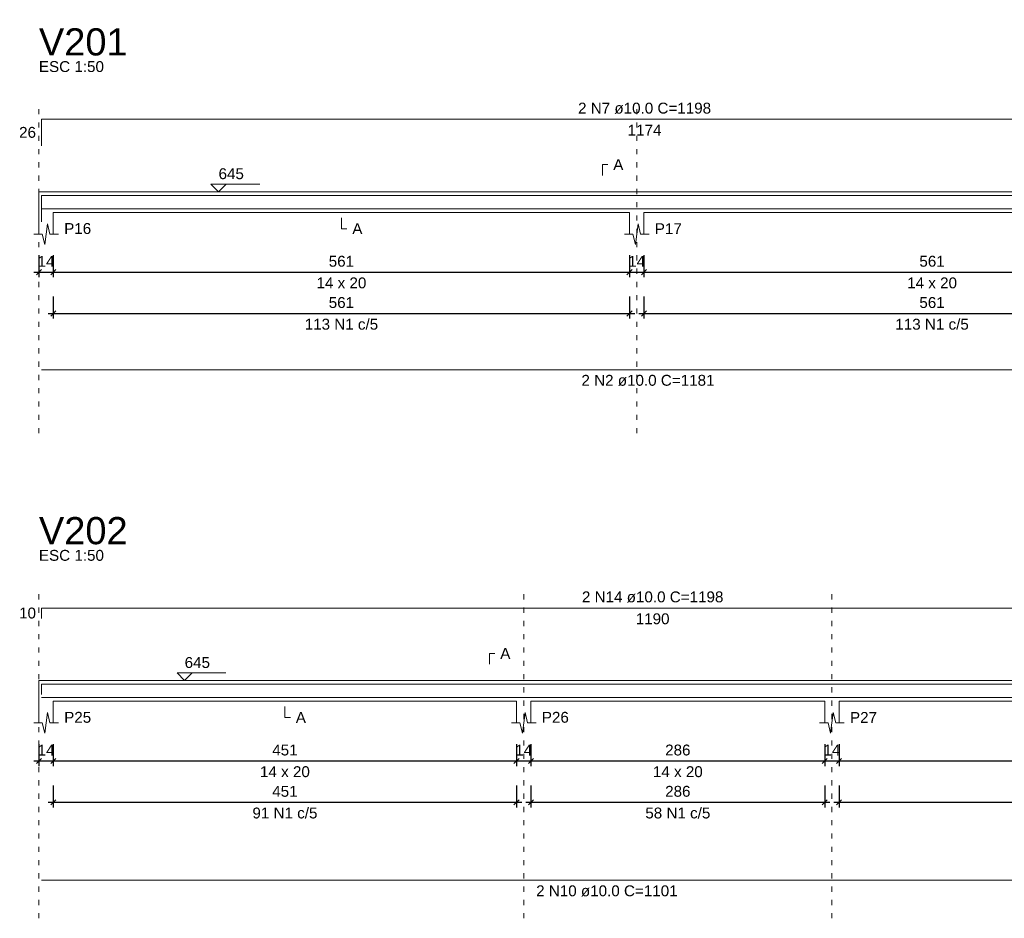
# Model space of a CAD drawing. Header units: millimetres. Extents: x 10906 to 25863, y 1966 to 4861.
# Tile 135 of 163: x 11880 to 11899, y 2958 to 2975. Entities that reach past the tile are written whole.
import ezdxf

# ---------------------------------------------------------------- set-up
doc = ezdxf.new("R2010")
doc.units = ezdxf.units.MM
doc.linetypes.add('DOT2', pattern=[3.175, 0, -3.175])
for name, color, linetype, lineweight in [('Descrição da armadura', 7, 'Continuous', 5), ('DT-Barras na forma', 40, 'Continuous', 5), ('DT-Barras rebatidas', 40, 'Continuous', 5), ('DT-Cotas', 4, 'Continuous', 5), ('DT-Forma', 5, 'Continuous', 5), ('DT-Pontilhado', 7, 'DOT2', 5), ('DT-Textos', 7, 'Continuous', 5), ('DT-Título', 7, 'Continuous', 20), ('Textos armaduras', 7, 'Continuous', 5)]:
    doc.layers.add(name, color=color, linetype=linetype, lineweight=lineweight)
doc.styles.add('Arial', font='arial.ttf')
doc.styles.get("Standard").update_dxf_attribs({"font": 'arial.ttf'})
doc.dimstyles.new('UM_50.000000', dxfattribs={"dimtxt": 0.18, "dimasz": 0.2, "dimexe": 0.2, "dimexo": 0.5, "dimgap": 0, "dimtad": 1, "dimtih": 1, "dimtoh": 1, "dimlfac": 50, "dimzin": 0, "dimdsep": 46, "dimtxsty": 'Standard', "dimcen": 0.09, "dimdle": 0.2, "dimclrd": 256, "dimclre": 256, "dimclrt": 7, "dimazin": 0, "dimtfac": 1, "dimtofl": 0, "dimtmove": 0, "dimatfit": 3, "dimfxl": 1, "dimtolj": 1, "dimtzin": 0, "dimarcsym": 0})

# ---------------------------------------------------------------- blocks, each defined once
blk = doc.blocks.new('_Oblique')
at = {"color": 0, "linetype": 'ByBlock', "lineweight": -2}
blk.add_line((-0.5, -0.5), (0.5, 0.5), dxfattribs=at)
blk = doc.blocks.new('*D895')
at = {"layer": 'Defpoints', "color": 0, "transparency": 16777216}
for p in [(11880.296, 2970.925), (11880.576, 2970.925), (11880.576, 2970.396)]:
    blk.add_point(p, dxfattribs=at)
at = {"layer": 'DT-Cotas', "lineweight": -2, "transparency": 16777216}
for p, q in [((11880.296, 2970.725), (11880.296, 2970.296)), ((11880.576, 2970.725), (11880.576, 2970.296)), ((11880.196, 2970.396), (11880.676, 2970.396))]:
    blk.add_line(p, q, dxfattribs=at)
at = {"layer": 'DT-Cotas', "lineweight": -2, "transparency": 16777216, "xscale": 0.1, "yscale": 0.1, "zscale": 0.1, "rotation": 180}
blk.add_blockref('_Oblique', (11880.296, 2970.396), dxfattribs=at)
at = {"layer": 'DT-Cotas', "lineweight": -2, "transparency": 16777216, "xscale": 0.1, "yscale": 0.1, "zscale": 0.1}
blk.add_blockref('_Oblique', (11880.576, 2970.396), dxfattribs=at)
at = {"layer": 'DT-Cotas', "color": 7, "transparency": 16777216, "insert": (11880.436, 2970.607), "char_height": 0.2118, "attachment_point": 5, "rotation": 0.0057, "style": 'Arial'}
blk.add_mtext('\\A1;14', dxfattribs=at)
blk = doc.blocks.new('*D896')
at = {"layer": 'Defpoints', "color": 0, "transparency": 16777216}
for p in [(11880.576, 2970.925), (11891.796, 2970.925), (11891.796, 2970.396)]:
    blk.add_point(p, dxfattribs=at)
at = {"layer": 'DT-Cotas', "lineweight": -2, "transparency": 16777216}
for p, q in [((11880.576, 2970.725), (11880.576, 2970.296)), ((11891.796, 2970.725), (11891.796, 2970.296)), ((11880.476, 2970.396), (11891.896, 2970.396))]:
    blk.add_line(p, q, dxfattribs=at)
at = {"layer": 'DT-Cotas', "lineweight": -2, "transparency": 16777216, "xscale": 0.1, "yscale": 0.1, "zscale": 0.1, "rotation": 180}
blk.add_blockref('_Oblique', (11880.576, 2970.396), dxfattribs=at)
at = {"layer": 'DT-Cotas', "lineweight": -2, "transparency": 16777216, "xscale": 0.1, "yscale": 0.1, "zscale": 0.1}
blk.add_blockref('_Oblique', (11891.796, 2970.396), dxfattribs=at)
at = {"layer": 'DT-Cotas', "color": 7, "transparency": 16777216, "insert": (11886.186, 2970.607), "char_height": 0.2118, "attachment_point": 5, "rotation": 0.0057, "style": 'Arial'}
blk.add_mtext('\\A1;561', dxfattribs=at)
blk = doc.blocks.new('*D897')
at = {"layer": 'Defpoints', "color": 0, "transparency": 16777216}
for p in [(11891.796, 2970.925), (11892.076, 2970.925), (11892.076, 2970.396)]:
    blk.add_point(p, dxfattribs=at)
at = {"layer": 'DT-Cotas', "lineweight": -2, "transparency": 16777216}
for p, q in [((11891.796, 2970.725), (11891.796, 2970.296)), ((11892.076, 2970.725), (11892.076, 2970.296)), ((11891.696, 2970.396), (11892.176, 2970.396))]:
    blk.add_line(p, q, dxfattribs=at)
at = {"layer": 'DT-Cotas', "lineweight": -2, "transparency": 16777216, "xscale": 0.1, "yscale": 0.1, "zscale": 0.1, "rotation": 180}
blk.add_blockref('_Oblique', (11891.796, 2970.396), dxfattribs=at)
at = {"layer": 'DT-Cotas', "lineweight": -2, "transparency": 16777216, "xscale": 0.1, "yscale": 0.1, "zscale": 0.1}
blk.add_blockref('_Oblique', (11892.076, 2970.396), dxfattribs=at)
at = {"layer": 'DT-Cotas', "color": 7, "transparency": 16777216, "insert": (11891.936, 2970.607), "char_height": 0.2118, "attachment_point": 5, "rotation": 0.0057, "style": 'Arial'}
blk.add_mtext('\\A1;14', dxfattribs=at)
blk = doc.blocks.new('*D898')
at = {"layer": 'Defpoints', "color": 0, "transparency": 16777216}
for p in [(11892.076, 2970.925), (11903.296, 2970.925), (11903.296, 2970.396)]:
    blk.add_point(p, dxfattribs=at)
at = {"layer": 'DT-Cotas', "lineweight": -2, "transparency": 16777216}
for p, q in [((11892.076, 2970.725), (11892.076, 2970.296)), ((11903.296, 2970.725), (11903.296, 2970.296)), ((11891.976, 2970.396), (11903.396, 2970.396))]:
    blk.add_line(p, q, dxfattribs=at)
at = {"layer": 'DT-Cotas', "lineweight": -2, "transparency": 16777216, "xscale": 0.1, "yscale": 0.1, "zscale": 0.1, "rotation": 180}
blk.add_blockref('_Oblique', (11892.076, 2970.396), dxfattribs=at)
at = {"layer": 'DT-Cotas', "lineweight": -2, "transparency": 16777216, "xscale": 0.1, "yscale": 0.1, "zscale": 0.1}
blk.add_blockref('_Oblique', (11903.296, 2970.396), dxfattribs=at)
at = {"layer": 'DT-Cotas', "color": 7, "transparency": 16777216, "insert": (11897.686, 2970.607), "char_height": 0.2118, "attachment_point": 5, "rotation": 0.0057, "style": 'Arial'}
blk.add_mtext('\\A1;561', dxfattribs=at)
blk = doc.blocks.new('*D912')
at = {"layer": 'Defpoints', "color": 0, "transparency": 16777216}
for p in [(11880.576, 2970.12), (11891.796, 2970.12), (11891.796, 2969.591)]:
    blk.add_point(p, dxfattribs=at)
at = {"layer": 'DT-Cotas', "lineweight": -2, "transparency": 16777216}
for p, q in [((11880.576, 2969.92), (11880.576, 2969.491)), ((11891.796, 2969.92), (11891.796, 2969.491)), ((11880.476, 2969.591), (11891.896, 2969.591))]:
    blk.add_line(p, q, dxfattribs=at)
at = {"layer": 'DT-Cotas', "lineweight": -2, "transparency": 16777216, "xscale": 0.1, "yscale": 0.1, "zscale": 0.1, "rotation": 180}
blk.add_blockref('_Oblique', (11880.576, 2969.591), dxfattribs=at)
at = {"layer": 'DT-Cotas', "lineweight": -2, "transparency": 16777216, "xscale": 0.1, "yscale": 0.1, "zscale": 0.1}
blk.add_blockref('_Oblique', (11891.796, 2969.591), dxfattribs=at)
at = {"layer": 'DT-Cotas', "color": 7, "transparency": 16777216, "insert": (11886.186, 2969.803), "char_height": 0.2118, "attachment_point": 5, "rotation": 0.0057, "style": 'Arial'}
blk.add_mtext('\\A1;561', dxfattribs=at)
blk = doc.blocks.new('*D913')
at = {"layer": 'Defpoints', "color": 0, "transparency": 16777216}
for p in [(11892.076, 2970.12), (11903.296, 2970.12), (11903.296, 2969.591)]:
    blk.add_point(p, dxfattribs=at)
at = {"layer": 'DT-Cotas', "lineweight": -2, "transparency": 16777216}
for p, q in [((11892.076, 2969.92), (11892.076, 2969.491)), ((11903.296, 2969.92), (11903.296, 2969.491)), ((11891.976, 2969.591), (11903.396, 2969.591))]:
    blk.add_line(p, q, dxfattribs=at)
at = {"layer": 'DT-Cotas', "lineweight": -2, "transparency": 16777216, "xscale": 0.1, "yscale": 0.1, "zscale": 0.1, "rotation": 180}
blk.add_blockref('_Oblique', (11892.076, 2969.591), dxfattribs=at)
at = {"layer": 'DT-Cotas', "lineweight": -2, "transparency": 16777216, "xscale": 0.1, "yscale": 0.1, "zscale": 0.1}
blk.add_blockref('_Oblique', (11903.296, 2969.591), dxfattribs=at)
at = {"layer": 'DT-Cotas', "color": 7, "transparency": 16777216, "insert": (11897.686, 2969.803), "char_height": 0.2118, "attachment_point": 5, "rotation": 0.0057, "style": 'Arial'}
blk.add_mtext('\\A1;561', dxfattribs=at)
blk = doc.blocks.new('*D926')
at = {"layer": 'Defpoints', "color": 0, "transparency": 16777216}
for p in [(11880.296, 2961.406), (11880.576, 2961.406), (11880.576, 2960.877)]:
    blk.add_point(p, dxfattribs=at)
at = {"layer": 'DT-Cotas', "lineweight": -2, "transparency": 16777216}
for p, q in [((11880.296, 2961.206), (11880.296, 2960.777)), ((11880.576, 2961.206), (11880.576, 2960.777)), ((11880.196, 2960.877), (11880.676, 2960.877))]:
    blk.add_line(p, q, dxfattribs=at)
at = {"layer": 'DT-Cotas', "lineweight": -2, "transparency": 16777216, "xscale": 0.1, "yscale": 0.1, "zscale": 0.1, "rotation": 180}
blk.add_blockref('_Oblique', (11880.296, 2960.877), dxfattribs=at)
at = {"layer": 'DT-Cotas', "lineweight": -2, "transparency": 16777216, "xscale": 0.1, "yscale": 0.1, "zscale": 0.1}
blk.add_blockref('_Oblique', (11880.576, 2960.877), dxfattribs=at)
at = {"layer": 'DT-Cotas', "color": 7, "transparency": 16777216, "insert": (11880.436, 2961.088), "char_height": 0.2118, "attachment_point": 5, "rotation": 0.0057, "style": 'Arial'}
blk.add_mtext('\\A1;14', dxfattribs=at)
blk = doc.blocks.new('*D927')
at = {"layer": 'Defpoints', "color": 0, "transparency": 16777216}
for p in [(11880.576, 2961.406), (11889.596, 2961.406), (11889.596, 2960.877)]:
    blk.add_point(p, dxfattribs=at)
at = {"layer": 'DT-Cotas', "lineweight": -2, "transparency": 16777216}
for p, q in [((11880.576, 2961.206), (11880.576, 2960.777)), ((11889.596, 2961.206), (11889.596, 2960.777)), ((11880.476, 2960.877), (11889.696, 2960.877))]:
    blk.add_line(p, q, dxfattribs=at)
at = {"layer": 'DT-Cotas', "lineweight": -2, "transparency": 16777216, "xscale": 0.1, "yscale": 0.1, "zscale": 0.1, "rotation": 180}
blk.add_blockref('_Oblique', (11880.576, 2960.877), dxfattribs=at)
at = {"layer": 'DT-Cotas', "lineweight": -2, "transparency": 16777216, "xscale": 0.1, "yscale": 0.1, "zscale": 0.1}
blk.add_blockref('_Oblique', (11889.596, 2960.877), dxfattribs=at)
at = {"layer": 'DT-Cotas', "color": 7, "transparency": 16777216, "insert": (11885.086, 2961.088), "char_height": 0.2118, "attachment_point": 5, "rotation": 0.0057, "style": 'Arial'}
blk.add_mtext('\\A1;451', dxfattribs=at)
blk = doc.blocks.new('*D928')
at = {"layer": 'Defpoints', "color": 0, "transparency": 16777216}
for p in [(11889.596, 2961.406), (11889.876, 2961.406), (11889.876, 2960.877)]:
    blk.add_point(p, dxfattribs=at)
at = {"layer": 'DT-Cotas', "lineweight": -2, "transparency": 16777216}
for p, q in [((11889.596, 2961.206), (11889.596, 2960.777)), ((11889.876, 2961.206), (11889.876, 2960.777)), ((11889.496, 2960.877), (11889.976, 2960.877))]:
    blk.add_line(p, q, dxfattribs=at)
at = {"layer": 'DT-Cotas', "lineweight": -2, "transparency": 16777216, "xscale": 0.1, "yscale": 0.1, "zscale": 0.1, "rotation": 180}
blk.add_blockref('_Oblique', (11889.596, 2960.877), dxfattribs=at)
at = {"layer": 'DT-Cotas', "lineweight": -2, "transparency": 16777216, "xscale": 0.1, "yscale": 0.1, "zscale": 0.1}
blk.add_blockref('_Oblique', (11889.876, 2960.877), dxfattribs=at)
at = {"layer": 'DT-Cotas', "color": 7, "transparency": 16777216, "insert": (11889.736, 2961.088), "char_height": 0.2118, "attachment_point": 5, "rotation": 0.0057, "style": 'Arial'}
blk.add_mtext('\\A1;14', dxfattribs=at)
blk = doc.blocks.new('*D929')
at = {"layer": 'Defpoints', "color": 0, "transparency": 16777216}
for p in [(11889.876, 2961.406), (11895.596, 2961.406), (11895.596, 2960.877)]:
    blk.add_point(p, dxfattribs=at)
at = {"layer": 'DT-Cotas', "lineweight": -2, "transparency": 16777216}
for p, q in [((11889.876, 2961.206), (11889.876, 2960.777)), ((11895.596, 2961.206), (11895.596, 2960.777)), ((11889.776, 2960.877), (11895.696, 2960.877))]:
    blk.add_line(p, q, dxfattribs=at)
at = {"layer": 'DT-Cotas', "lineweight": -2, "transparency": 16777216, "xscale": 0.1, "yscale": 0.1, "zscale": 0.1, "rotation": 180}
blk.add_blockref('_Oblique', (11889.876, 2960.877), dxfattribs=at)
at = {"layer": 'DT-Cotas', "lineweight": -2, "transparency": 16777216, "xscale": 0.1, "yscale": 0.1, "zscale": 0.1}
blk.add_blockref('_Oblique', (11895.596, 2960.877), dxfattribs=at)
at = {"layer": 'DT-Cotas', "color": 7, "transparency": 16777216, "insert": (11892.736, 2961.088), "char_height": 0.2118, "attachment_point": 5, "rotation": 0.0057, "style": 'Arial'}
blk.add_mtext('\\A1;286', dxfattribs=at)
blk = doc.blocks.new('*D930')
at = {"layer": 'Defpoints', "color": 0, "transparency": 16777216}
for p in [(11895.596, 2961.406), (11895.876, 2961.406), (11895.876, 2960.877)]:
    blk.add_point(p, dxfattribs=at)
at = {"layer": 'DT-Cotas', "lineweight": -2, "transparency": 16777216}
for p, q in [((11895.596, 2961.206), (11895.596, 2960.777)), ((11895.876, 2961.206), (11895.876, 2960.777)), ((11895.496, 2960.877), (11895.976, 2960.877))]:
    blk.add_line(p, q, dxfattribs=at)
at = {"layer": 'DT-Cotas', "lineweight": -2, "transparency": 16777216, "xscale": 0.1, "yscale": 0.1, "zscale": 0.1, "rotation": 180}
blk.add_blockref('_Oblique', (11895.596, 2960.877), dxfattribs=at)
at = {"layer": 'DT-Cotas', "lineweight": -2, "transparency": 16777216, "xscale": 0.1, "yscale": 0.1, "zscale": 0.1}
blk.add_blockref('_Oblique', (11895.876, 2960.877), dxfattribs=at)
at = {"layer": 'DT-Cotas', "color": 7, "transparency": 16777216, "insert": (11895.736, 2961.088), "char_height": 0.2118, "attachment_point": 5, "rotation": 0.0057, "style": 'Arial'}
blk.add_mtext('\\A1;14', dxfattribs=at)
blk = doc.blocks.new('*D931')
at = {"layer": 'Defpoints', "color": 0, "transparency": 16777216}
for p in [(11895.876, 2961.406), (11904.096, 2961.406), (11904.096, 2960.877)]:
    blk.add_point(p, dxfattribs=at)
at = {"layer": 'DT-Cotas', "lineweight": -2, "transparency": 16777216}
for p, q in [((11895.876, 2961.206), (11895.876, 2960.777)), ((11904.096, 2961.206), (11904.096, 2960.777)), ((11895.776, 2960.877), (11904.196, 2960.877))]:
    blk.add_line(p, q, dxfattribs=at)
at = {"layer": 'DT-Cotas', "lineweight": -2, "transparency": 16777216, "xscale": 0.1, "yscale": 0.1, "zscale": 0.1, "rotation": 180}
blk.add_blockref('_Oblique', (11895.876, 2960.877), dxfattribs=at)
at = {"layer": 'DT-Cotas', "lineweight": -2, "transparency": 16777216, "xscale": 0.1, "yscale": 0.1, "zscale": 0.1}
blk.add_blockref('_Oblique', (11904.096, 2960.877), dxfattribs=at)
at = {"layer": 'DT-Cotas', "color": 7, "transparency": 16777216, "insert": (11899.986, 2961.088), "char_height": 0.2118, "attachment_point": 5, "rotation": 0.0057, "style": 'Arial'}
blk.add_mtext('\\A1;411', dxfattribs=at)
blk = doc.blocks.new('*D945')
at = {"layer": 'Defpoints', "color": 0, "transparency": 16777216}
for p in [(11880.576, 2960.601), (11889.596, 2960.601), (11889.596, 2960.072)]:
    blk.add_point(p, dxfattribs=at)
at = {"layer": 'DT-Cotas', "lineweight": -2, "transparency": 16777216}
for p, q in [((11880.576, 2960.401), (11880.576, 2959.972)), ((11889.596, 2960.401), (11889.596, 2959.972)), ((11880.476, 2960.072), (11889.696, 2960.072))]:
    blk.add_line(p, q, dxfattribs=at)
at = {"layer": 'DT-Cotas', "lineweight": -2, "transparency": 16777216, "xscale": 0.1, "yscale": 0.1, "zscale": 0.1, "rotation": 180}
blk.add_blockref('_Oblique', (11880.576, 2960.072), dxfattribs=at)
at = {"layer": 'DT-Cotas', "lineweight": -2, "transparency": 16777216, "xscale": 0.1, "yscale": 0.1, "zscale": 0.1}
blk.add_blockref('_Oblique', (11889.596, 2960.072), dxfattribs=at)
at = {"layer": 'DT-Cotas', "color": 7, "transparency": 16777216, "insert": (11885.086, 2960.284), "char_height": 0.2118, "attachment_point": 5, "rotation": 0.0057, "style": 'Arial'}
blk.add_mtext('\\A1;451', dxfattribs=at)
blk = doc.blocks.new('*D946')
at = {"layer": 'Defpoints', "color": 0, "transparency": 16777216}
for p in [(11889.876, 2960.601), (11895.596, 2960.601), (11895.596, 2960.072)]:
    blk.add_point(p, dxfattribs=at)
at = {"layer": 'DT-Cotas', "lineweight": -2, "transparency": 16777216}
for p, q in [((11889.876, 2960.401), (11889.876, 2959.972)), ((11895.596, 2960.401), (11895.596, 2959.972)), ((11889.776, 2960.072), (11895.696, 2960.072))]:
    blk.add_line(p, q, dxfattribs=at)
at = {"layer": 'DT-Cotas', "lineweight": -2, "transparency": 16777216, "xscale": 0.1, "yscale": 0.1, "zscale": 0.1, "rotation": 180}
blk.add_blockref('_Oblique', (11889.876, 2960.072), dxfattribs=at)
at = {"layer": 'DT-Cotas', "lineweight": -2, "transparency": 16777216, "xscale": 0.1, "yscale": 0.1, "zscale": 0.1}
blk.add_blockref('_Oblique', (11895.596, 2960.072), dxfattribs=at)
at = {"layer": 'DT-Cotas', "color": 7, "transparency": 16777216, "insert": (11892.736, 2960.284), "char_height": 0.2118, "attachment_point": 5, "rotation": 0.0057, "style": 'Arial'}
blk.add_mtext('\\A1;286', dxfattribs=at)
blk = doc.blocks.new('*D947')
at = {"layer": 'Defpoints', "color": 0, "transparency": 16777216}
for p in [(11895.876, 2960.601), (11904.096, 2960.601), (11904.096, 2960.072)]:
    blk.add_point(p, dxfattribs=at)
at = {"layer": 'DT-Cotas', "lineweight": -2, "transparency": 16777216}
for p, q in [((11895.876, 2960.401), (11895.876, 2959.972)), ((11904.096, 2960.401), (11904.096, 2959.972)), ((11895.776, 2960.072), (11904.196, 2960.072))]:
    blk.add_line(p, q, dxfattribs=at)
at = {"layer": 'DT-Cotas', "lineweight": -2, "transparency": 16777216, "xscale": 0.1, "yscale": 0.1, "zscale": 0.1, "rotation": 180}
blk.add_blockref('_Oblique', (11895.876, 2960.072), dxfattribs=at)
at = {"layer": 'DT-Cotas', "lineweight": -2, "transparency": 16777216, "xscale": 0.1, "yscale": 0.1, "zscale": 0.1}
blk.add_blockref('_Oblique', (11904.096, 2960.072), dxfattribs=at)
at = {"layer": 'DT-Cotas', "color": 7, "transparency": 16777216, "insert": (11899.986, 2960.284), "char_height": 0.2118, "attachment_point": 5, "rotation": 0.0057, "style": 'Arial'}
blk.add_mtext('\\A1;411', dxfattribs=at)

msp = doc.modelspace()

# ---------------------------------------------------------------- linework, layer by layer
at = {"layer": 'DT-Barras na forma'}
for points in [[(11880.34626, 2971.37552), (11880.34626, 2971.89047), (11903.83131, 2971.89047)], [(11880.34626, 2971.63047), (11903.96341, 2971.63047)], [(11880.34626, 2962.17139), (11880.34626, 2962.37154), (11904.14612, 2962.37154)], [(11880.34626, 2962.11154), (11902.36341, 2962.11154)]]:
    msp.add_lwpolyline(points, dxfattribs=at)
at = {"layer": 'DT-Barras rebatidas'}
for p, q in [((11880.34626, 2972.85812), (11880.34626, 2973.37307)), ((11880.34626, 2973.37307), (11903.83131, 2973.37307)), ((11880.34626, 2968.49583), (11903.96341, 2968.49583)), ((11880.34626, 2963.65399), (11880.34626, 2963.85414)), ((11880.34626, 2963.85414), (11904.14612, 2963.85414)), ((11880.34626, 2958.5533), (11902.36341, 2958.5533))]:
    msp.add_line(p, q, dxfattribs=at)
at = {"layer": 'DT-Forma', "linetype": 'Continuous'}
for p, q in [((11880.29626, 2971.56047), (11880.29626, 2971.96047)), ((11880.29626, 2962.04154), (11880.29626, 2962.44154))]:
    msp.add_line(p, q, dxfattribs=at)
at = {"layer": 'DT-Forma'}
for p, q in [((11880.29626, 2971.96047), (11880.57626, 2971.96047)), ((11880.57626, 2971.96047), (11891.79626, 2971.96047)), ((11891.79626, 2971.96047), (11892.07626, 2971.96047)), ((11892.07626, 2971.96047), (11903.29626, 2971.96047)), ((11880.29626, 2971.56047), (11880.29626, 2971.13687)), ((11880.57626, 2971.13687), (11880.57626, 2971.56047)), ((11880.57626, 2971.56047), (11891.79626, 2971.56047)), ((11891.79626, 2971.56047), (11891.79626, 2971.13687)), ((11892.07626, 2971.13687), (11892.07626, 2971.56047)), ((11892.07626, 2971.56047), (11903.29626, 2971.56047)), ((11880.41126, 2970.93687), (11880.46126, 2971.33687)), ((11880.46126, 2971.33687), (11880.51126, 2971.13687)), ((11891.91126, 2970.93687), (11891.96126, 2971.33687)), ((11891.96126, 2971.33687), (11892.01126, 2971.13687)), ((11880.19626, 2971.13687), (11880.36126, 2971.13687)), ((11880.36126, 2971.13687), (11880.41126, 2970.93687)), ((11880.51126, 2971.13687), (11880.67626, 2971.13687)), ((11891.69626, 2971.13687), (11891.86126, 2971.13687)), ((11891.86126, 2971.13687), (11891.91126, 2970.93687)), ((11892.01126, 2971.13687), (11892.17626, 2971.13687)), ((11880.29626, 2962.44154), (11880.57626, 2962.44154)), ((11880.57626, 2962.44154), (11889.59626, 2962.44154)), ((11889.59626, 2962.44154), (11889.87626, 2962.44154)), ((11889.87626, 2962.44154), (11895.59626, 2962.44154)), ((11895.59626, 2962.44154), (11895.87626, 2962.44154)), ((11895.87626, 2962.44154), (11904.09626, 2962.44154)), ((11880.29626, 2962.04154), (11880.29626, 2961.61794)), ((11880.57626, 2961.61794), (11880.57626, 2962.04154)), ((11880.57626, 2962.04154), (11889.59626, 2962.04154)), ((11889.59626, 2962.04154), (11889.59626, 2961.61794)), ((11889.87626, 2961.61794), (11889.87626, 2962.04154)), ((11889.87626, 2962.04154), (11895.59626, 2962.04154)), ((11895.59626, 2962.04154), (11895.59626, 2961.61794)), ((11895.87626, 2961.61794), (11895.87626, 2962.04154)), ((11895.87626, 2962.04154), (11904.09626, 2962.04154)), ((11880.41126, 2961.41794), (11880.46126, 2961.81794)), ((11880.46126, 2961.81794), (11880.51126, 2961.61794)), ((11889.71126, 2961.41794), (11889.76126, 2961.81794)), ((11889.76126, 2961.81794), (11889.81126, 2961.61794)), ((11895.71126, 2961.41794), (11895.76126, 2961.81794)), ((11895.76126, 2961.81794), (11895.81126, 2961.61794)), ((11880.19626, 2961.61794), (11880.36126, 2961.61794)), ((11880.36126, 2961.61794), (11880.41126, 2961.41794)), ((11880.51126, 2961.61794), (11880.67626, 2961.61794)), ((11889.49626, 2961.61794), (11889.66126, 2961.61794)), ((11889.66126, 2961.61794), (11889.71126, 2961.41794)), ((11889.81126, 2961.61794), (11889.97626, 2961.61794)), ((11895.49626, 2961.61794), (11895.66126, 2961.61794)), ((11895.66126, 2961.61794), (11895.71126, 2961.41794)), ((11895.81126, 2961.61794), (11895.97626, 2961.61794))]:
    msp.add_line(p, q, dxfattribs=at)
at = {"layer": 'DT-Pontilhado', "ltscale": 0.05}
for p, q in [((11880.29626, 2967.26033), (11880.29626, 2973.65547)), ((11891.93626, 2967.26033), (11891.93626, 2973.65547)), ((11880.29626, 2957.812), (11880.29626, 2964.13654)), ((11889.73626, 2957.812), (11889.73626, 2964.13654)), ((11895.73626, 2957.812), (11895.73626, 2964.13654))]:
    msp.add_line(p, q, dxfattribs=at)
at = {"layer": 'DT-Textos'}
for points in [[(11891.26676, 2972.27817), (11891.26676, 2972.48997), (11891.37266, 2972.48997)], [(11883.94226, 2972.10873), (11883.794, 2971.96047), (11883.64574, 2972.10873), (11884.59884, 2972.10873)], [(11886.18626, 2971.45457), (11886.18626, 2971.24277), (11886.29216, 2971.24277)], [(11889.06676, 2962.75924), (11889.06676, 2962.97104), (11889.17266, 2962.97104)], [(11883.28226, 2962.5898), (11883.134, 2962.44154), (11882.98574, 2962.5898), (11883.93884, 2962.5898)], [(11885.08626, 2961.93564), (11885.08626, 2961.72384), (11885.19216, 2961.72384)]]:
    msp.add_lwpolyline(points, dxfattribs=at)

# ---------------------------------------------------------------- texts
at = {"layer": 'Descrição da armadura', "linetype": 'Continuous', "char_height": 0.2118, "attachment_point": 8, "line_spacing_factor": 0.798, "style": 'Arial'}
for s, insert, width in [('2 N7 ø10.0 C=1198', (11892.08879, 2973.47897), 5.1946527), ('113 N1 c/5', (11886.18626, 2969.27303), 2.8693417), ('113 N1 c/5', (11897.68626, 2969.27303), 2.8693417), ('2 N2 ø10.0 C=1181', (11892.15484, 2968.17813), 5.1946527), ('2 N14 ø10.0 C=1198', (11892.24619, 2963.96004), 5.5246053), ('91 N1 c/5', (11885.08626, 2959.7541), 2.5393891), ('58 N1 c/5', (11892.73626, 2959.7541), 2.5393891), ('2 N10 ø10.0 C=1101', (11891.35484, 2958.2356), 5.5246053)]:
    msp.add_mtext(s, dxfattribs=dict(at, insert=insert, width=width))
at = {"layer": 'DT-Textos', "char_height": 0.2118, "line_spacing_factor": 0.798, "style": 'Arial'}
for s, insert, width, attachment_point in [('ESC 1:50', (11880.29626, 2974.29087), 2.5550964, 7), ('A', (11891.47856, 2972.38407), 0.398159, 7), ('645', (11883.794, 2972.20404), 0.9959804, 7), ('P16', (11880.78806, 2971.13687), 1.062146, 7), ('A', (11886.39806, 2971.13687), 0.398159, 7), ('P17', (11892.28806, 2971.13687), 1.062146, 7), ('14 x 20', (11886.18626, 2970.07787), 1.9581494, 8), ('14 x 20', (11897.68626, 2970.07787), 1.9581494, 8), ('ESC 1:50', (11880.29626, 2964.77194), 2.5550964, 7), ('A', (11889.27856, 2962.86514), 0.398159, 7), ('645', (11883.134, 2962.68511), 0.9959804, 7), ('P25', (11880.78806, 2961.61794), 1.062146, 7), ('P26', (11890.08806, 2961.61794), 1.062146, 7), ('P27', (11896.08806, 2961.61794), 1.062146, 7), ('A', (11885.29806, 2961.61794), 0.398159, 7), ('14 x 20', (11885.08626, 2960.55894), 1.9581494, 8), ('14 x 20', (11892.73626, 2960.55894), 1.9581494, 8)]:
    msp.add_mtext(s, dxfattribs=dict(at, insert=insert, width=width, attachment_point=attachment_point))
at = {"layer": 'DT-Título', "char_height": 0.5295, "width": 3.4853486, "attachment_point": 7, "line_spacing_factor": 0.798, "style": 'Arial'}
for s, insert in [('V201', (11880.29626, 2974.60857)), ('V202', (11880.29626, 2965.08964))]:
    msp.add_mtext(s, dxfattribs=dict(at, insert=insert))
at = {"layer": 'Textos armaduras', "linetype": 'Continuous', "char_height": 0.2118, "attachment_point": 7, "line_spacing_factor": 0.798, "style": 'Arial'}
for s, insert, width in [('26', (11879.91041, 2973.0097), 0.6599051), ('1174', (11891.75883, 2973.05537), 1.3198103), ('10', (11879.91041, 2963.64816), 0.6599051), ('1190', (11891.91624, 2963.53644), 1.3198103)]:
    msp.add_mtext(s, dxfattribs=dict(at, insert=insert, width=width))

# ---------------------------------------------------------------- dimensions: what is measured, and where the dimension line sits
at = {"layer": 'DT-Cotas'}
for base, p1, p2, picture, middle in [((11880.57626, 2970.39557), (11880.29626, 2970.92507), (11880.57626, 2970.92507), '*D895', (11880.43626, 2970.60737)), ((11891.79626, 2970.39557), (11880.57626, 2970.92507), (11891.79626, 2970.92507), '*D896', (11886.18626, 2970.60737)), ((11892.07626, 2970.39557), (11891.79626, 2970.92507), (11892.07626, 2970.92507), '*D897', (11891.93626, 2970.60737)), ((11903.29626, 2970.39557), (11892.07626, 2970.92507), (11903.29626, 2970.92507), '*D898', (11897.68626, 2970.60737)), ((11891.79626, 2969.59073), (11880.57626, 2970.12023), (11891.79626, 2970.12023), '*D912', (11886.18626, 2969.80253)), ((11903.29626, 2969.59073), (11892.07626, 2970.12023), (11903.29626, 2970.12023), '*D913', (11897.68626, 2969.80253)), ((11880.57626, 2960.87664), (11880.29626, 2961.40614), (11880.57626, 2961.40614), '*D926', (11880.43626, 2961.08844)), ((11889.59626, 2960.87664), (11880.57626, 2961.40614), (11889.59626, 2961.40614), '*D927', (11885.08626, 2961.08844)), ((11889.87626, 2960.87664), (11889.59626, 2961.40614), (11889.87626, 2961.40614), '*D928', (11889.73626, 2961.08844)), ((11895.59626, 2960.87664), (11889.87626, 2961.40614), (11895.59626, 2961.40614), '*D929', (11892.73626, 2961.08844)), ((11895.87626, 2960.87664), (11895.59626, 2961.40614), (11895.87626, 2961.40614), '*D930', (11895.73626, 2961.08844)), ((11904.09626, 2960.87664), (11895.87626, 2961.40614), (11904.09626, 2961.40614), '*D931', (11899.98626, 2961.08844)), ((11889.59626, 2960.0718), (11880.57626, 2960.6013), (11889.59626, 2960.6013), '*D945', (11885.08626, 2960.2836)), ((11895.59626, 2960.0718), (11889.87626, 2960.6013), (11895.59626, 2960.6013), '*D946', (11892.73626, 2960.2836)), ((11904.09626, 2960.0718), (11895.87626, 2960.6013), (11904.09626, 2960.6013), '*D947', (11899.98626, 2960.2836))]:
    dim = msp.add_linear_dim(base=base, p1=p1, p2=p2, dimstyle='UM_50.000000', override={"dimtxt": 0.2118, "dimasz": 0.1, "dimexe": 0.1, "dimexo": 0.2, "dimtad": 1, "dimtih": 0, "dimtoh": 0, "dimdec": 1, "dimlfac": 50, "dimzin": 8, "dimtxsty": 'Arial', "dimblk": 'Oblique', "dimblk1": 'Oblique', "dimblk2": 'Oblique', "dimsah": 1, "dimdle": 0.1, "dimse1": 0, "dimse2": 0, "dimclrt": 7, "dimadec": 1, "dimazin": 3, "dimtmove": 2, "dimldrblk": 'Oblique'}, dxfattribs=at)
    dim.commit()
    dim.dimension.update_dxf_attribs({"geometry": picture, "text_midpoint": middle, "dimtype": 160, "text_rotation": 0.00573})

doc.saveas('drawing.dxf')
